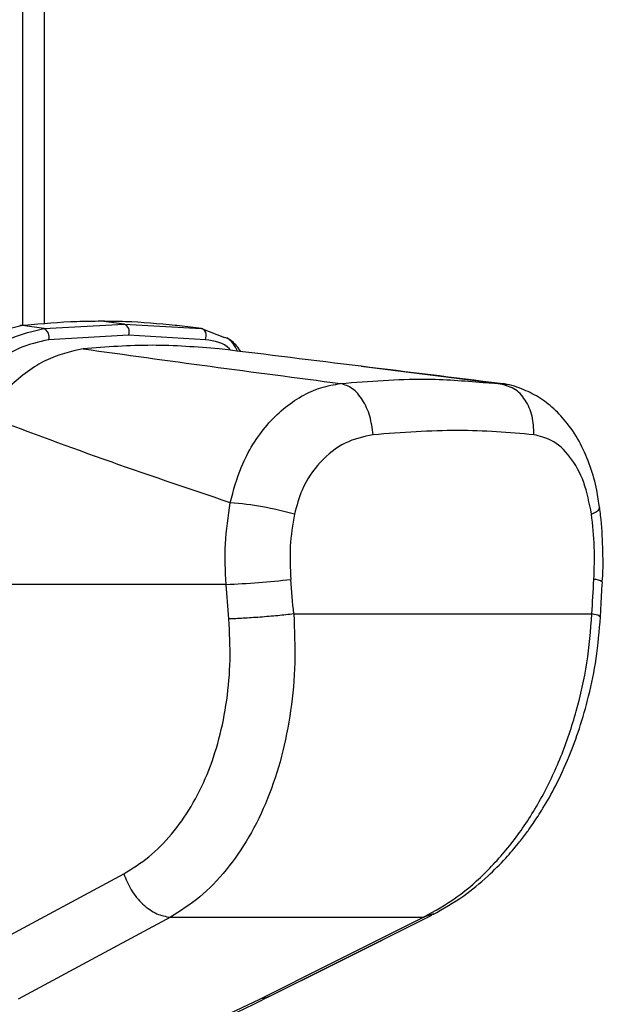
# Model space of a CAD drawing. Header units: millimetres. Extents: x 20 to 22981, y 40 to 19992.
# Tile 39 of 153: x 6921 to 7012, y 5800 to 5952. Entities that reach past the tile are written whole.
import ezdxf

# ---------------------------------------------------------------- set-up
doc = ezdxf.new("R2010")
doc.units = ezdxf.units.MM
doc.header["$LTSCALE"] = 2
doc.layers.add('COMPONENT_GEOMETRY', color=7, linetype='Continuous')
doc.styles.add('SLDTEXTSTYLE0', font='TXT', dxfattribs={"width": 0.75})
doc.dimstyles.new('SLDDIMSTYLE1', dxfattribs={"dimtxt": 100, "dimasz": 6.604, "dimexe": 0, "dimexo": 0.0625, "dimgap": 25, "dimtad": 0, "dimtih": 1, "dimtoh": 1, "dimdec": 1, "dimrnd": 1e-09, "dimzin": 12, "dimdsep": 46, "dimtxsty": 'SLDTEXTSTYLE0', "dimsah": 1, "dimcen": 0.09, "dimadec": 0, "dimazin": 3, "dimtfac": 1, "dimtdec": 1, "dimtofl": 0, "dimtmove": 0, "dimatfit": 3, "dimfxl": 1, "dimfrac": 2, "dimtolj": 1, "dimtzin": 12, "dimarcsym": 0})

# ---------------------------------------------------------------- blocks, each defined once
blk = doc.blocks.new('_D_4')
at = {"layer": 'COMPONENT_GEOMETRY', "color": 7}
for p, q in [((6756.77, 7959.49), (789.12, 7959.49)), ((795.47, 7959.49), (795.47, 5203.33)), ((595.4, 5183.02), (564.93, 5183.02)), ((564.93, 5183.02), (564.93, 5024.27)), ((995.54, 5183.02), (1026.01, 5183.02)), ((1026.01, 5183.02), (1026.01, 5024.27)), ((564.93, 5024.27), (595.4, 5024.27)), ((1026.01, 5024.27), (995.54, 5024.27)), ((795.47, 2118.49), (795.47, 4874.65)), ((6930.95, 2118.49), (789.12, 2118.49))]:
    blk.add_line(p, q, dxfattribs=at)
for points in [[(795.47, 7959.49), (794.45, 7952.89), (796.48, 7952.89)], [(795.47, 2118.49), (796.48, 2125.1), (794.45, 2125.1)]]:
    blk.add_solid(points, dxfattribs=at)
at = {"layer": 'COMPONENT_GEOMETRY', "color": 7, "char_height": 100, "attachment_point": 1, "style": 'SLDTEXTSTYLE0'}
for s, insert in [('9\'6.98"', (595.4, 5153.18)), ('2920.5mm', (467.27, 5003.56))]:
    blk.add_mtext(s, dxfattribs=dict(at, insert=insert))

msp = doc.modelspace()

# ---------------------------------------------------------------- linework, layer by layer
at = {"color": 8, "linetype": 'Continuous', "lineweight": 25}
for p, q in [((6921.84, 5905.15), (6921.84, 6410.02)), ((6996.66, 5895.91), (6995.79, 5896.14)), ((6985.35, 5813.93), (6983.92, 5813.45)), ((6985.47, 5813.97), (6985.21, 5813.88)), ((6960.1, 5801.24), (6959.9, 5801.13))]:
    msp.add_line(p, q, dxfattribs=at)
at = {"color": 7, "linetype": 'Continuous', "lineweight": 25}
for p, q in [((6925.18, 6410.02), (6925.18, 5905.35)), ((6925.08, 5904.64), (6937.54, 5905.34)), ((6937.54, 5905.34), (6934.01, 5905.77)), ((6937.54, 5905.34), (6949.52, 5904.64)), ((6921.48, 5905.11), (6921.38, 5905.1)), ((6921.67, 5905.14), (6921.46, 5905.12)), ((6921.9, 5905.12), (6921.81, 5905.11)), ((6925.08, 5904.64), (6921.81, 5905.11)), ((6922.11, 5905.14), (6921.9, 5905.12)), ((6945.65, 5905.12), (6945.46, 5905.14)), ((6945.73, 5905.11), (6945.65, 5905.12)), ((6949.52, 5904.64), (6945.73, 5905.11)), ((6949.52, 5904.64), (6953.12, 5903.28)), ((6938.23, 5903.62), (6925.84, 5902.92)), ((6950.14, 5902.92), (6938.23, 5903.62)), ((6974.26, 5898.8), (6993.57, 5896.41)), ((6996.84, 5895.88), (6992.95, 5896.44)), ((6993.16, 5896.29), (6995.79, 5896.14)), ((6996.8, 5895.76), (6995.79, 5896.14)), ((6953.34, 5865.02), (6898.09, 5865.02)), ((6963.83, 5860.44), (7010.03, 5860.44)), ((6913.88, 5807.52), (6937.48, 5820.19)), ((6959.91, 5801.14), (6985.24, 5813.8)), ((6944.71, 5813.45), (6983.92, 5813.45)), ((6948.95, 5796.26), (6958.58, 5800.79))]:
    msp.add_line(p, q, dxfattribs=at)
at = {"color": 7, "linetype": 'Continuous', "lineweight": 25, "flags": 128}
for points in [[(6921.81, 5905.11), (6921.51, 5905.12), (6921.36, 5905.11)], [(6922.11, 5905.14), (6921.81, 5905.15), (6921.67, 5905.14)], [(6950.14, 5902.92), (6950.23, 5903.19), (6950.26, 5903.48), (6950.24, 5903.77), (6950.18, 5904.03), (6950.07, 5904.27), (6949.91, 5904.45), (6949.73, 5904.58), (6949.52, 5904.64)], [(7011.23, 5876.91), (7011.18, 5877.05), (7011.17, 5877.06)], [(6959.91, 5801.14), (6969.87, 5806.11), (6985.24, 5813.8)], [(6944.71, 5813.45), (6934.47, 5807.95), (6921.13, 5800.79)], [(6958.58, 5800.79), (6969.58, 5806.28), (6983.92, 5813.45)]]:
    msp.add_lwpolyline(points, dxfattribs=at)
at = {"color": 8, "linetype": 'Continuous', "lineweight": 25, "flags": 128}
for points in [[(6921.9, 5905.12), (6921.6, 5905.13), (6921.48, 5905.12)], [(7009.96, 5875.91), (7010.6, 5876.22), (7011.02, 5876.51), (7011.22, 5876.79), (7011.23, 5876.91)], [(6959.91, 5801.14), (6959.5, 5800.96), (6958.58, 5800.79)]]:
    msp.add_lwpolyline(points, dxfattribs=at)
at = {"color": 7, "linetype": 'Continuous', "lineweight": 25}
for centre, radius, start, end in [((6937.08, 5904.16), 1.27, 335.1179, 68.8427), ((6924.58, 5903.39), 1.35, 339.6289, 68.0377), ((6949.43, 5822.94), 54.92, 74.6901, 85.239), ((6948.68, 5991.43), 126.49, 272.1108, 276.6674)]:
    msp.add_arc(centre, radius, start, end, dxfattribs=at)
at = {"color": 8, "linetype": 'Continuous', "lineweight": 25}
msp.add_arc((7010.44, 5863.93), 1.86, 50.0693, 93.3373, dxfattribs=at)
at = {"color": 7, "linetype": 'Continuous', "lineweight": 25}
for centre, major_axis, ratio, start_param, end_param in [((6873.04, 5538.91), (-116.8, 1617.42), 0.071472, 4.907349, 4.910728), ((6873.04, 5538.91), (116.8, 1617.42), 0.071472, 4.917671, 4.921051), ((6867.41, 5538.14), (-111.06, 1617.42), 0.068026, 4.907839, 4.911218)]:
    msp.add_ellipse(centre, major_axis=major_axis, ratio=ratio, start_param=start_param, end_param=end_param, dxfattribs=at)
for points, knots in [([(6934.01, 5905.77), (6932.75, 5905.76), (6928.84, 5905.73), (6924.83, 5905.38), (6922.11, 5905.14)], [0, 0, 0, 0, 0.32125, 1, 1, 1, 1]), ([(6945.46, 5905.14), (6942.91, 5905.38), (6939.14, 5905.73), (6935.26, 5905.76), (6934.01, 5905.77)], [0, 0, 0, 0, 0.67875, 1, 1, 1, 1]), ([(6921.81, 5905.11), (6920.11, 5904.73), (6916.73, 5903.97), (6911.98, 5900.81), (6909.3, 5898.22), (6908.19, 5897.14)], [0, 0, 0, 0, 0.373601, 0.740943, 1, 1, 1, 1]), ([(6911.2, 5896.28), (6912.47, 5897.54), (6915.27, 5900.33), (6920.12, 5903.53), (6923.43, 5904.27), (6925.08, 5904.64)], [0, 0, 0, 0, 0.291567, 0.64553, 1, 1, 1, 1]), ([(6925.84, 5902.92), (6924.28, 5902.57), (6921.15, 5901.85), (6916.51, 5898.78), (6913.83, 5896.14), (6912.61, 5894.94)], [0, 0, 0, 0, 0.352553, 0.706371, 1, 1, 1, 1]), ([(6955.62, 5901.09), (6955.43, 5901.39), (6954.87, 5902.26), (6954.01, 5902.83), (6953.44, 5903.22)], [0, 0, 0, 0, 0.336269, 1, 1, 1, 1]), ([(6931.2, 5901.51), (6929.27, 5901.07), (6925.43, 5900.19), (6920.09, 5896.24), (6917.12, 5892.76), (6915.81, 5891.23)], [0, 0, 0, 0, 0.358898, 0.717892, 1, 1, 1, 1]), ([(6952.27, 5901.51), (6948.82, 5901.78), (6941.91, 5902.32), (6934.77, 5901.78), (6931.2, 5901.51)], [0, 0, 0, 0, 0.4985519, 1, 1, 1, 1]), ([(6931.2, 5901.51), (6937.72, 5900.6), (6950.77, 5898.79), (6964.32, 5897.02), (6971.09, 5896.14)], [0, 0, 0, 0, 0.499857, 1, 1, 1, 1]), ([(6995.79, 5896.14), (6988.65, 5897.02), (6974.37, 5898.79), (6959.63, 5900.6), (6952.27, 5901.51)], [0, 0, 0, 0, 0.49988, 1, 1, 1, 1]), ([(6953.99, 5877.67), (6954.49, 5879.57), (6955.33, 5882.77), (6957.44, 5886.73), (6959.63, 5889.77), (6962.19, 5892.29), (6965.01, 5894.25), (6968.01, 5895.61), (6970.07, 5895.96), (6971.09, 5896.14)], [0, 0, 0, 0, 0.196461, 0.330152, 0.463846, 0.597934, 0.732025, 0.866012, 1, 1, 1, 1]), ([(7011.18, 5876.91), (7011.06, 5877.81), (7010.78, 5880.01), (7009.82, 5883.35), (7008.34, 5886.84), (7006.42, 5889.85), (7004.2, 5892.26), (7001.8, 5894.1), (6999.08, 5895.39), (6997.04, 5896.07), (6995.9, 5896.1), (6995.8, 5896.11)], [0, 0, 0, 0, 0.09496, 0.230794, 0.371617, 0.513299, 0.635458, 0.752039, 0.865802, 0.988226, 1, 1, 1, 1]), ([(6953.99, 5877.67), (6947.33, 5879.91), (6934.01, 5884.4), (6921.88, 5888.95), (6915.81, 5891.23)], [0, 0, 0, 0, 0.499424, 1, 1, 1, 1]), ([(7001.04, 5888.2), (6997.2, 5888.53), (6989.56, 5889.18), (6980.58, 5888.52), (6976.11, 5888.2)], [0, 0, 0, 0, 0.5022985, 1, 1, 1, 1]), ([(6976.11, 5888.2), (6974.64, 5887.88), (6971.71, 5887.26), (6967.82, 5884.15), (6965.1, 5880.2), (6964.28, 5877.18), (6963.93, 5875.91)], [0, 0, 0, 0, 0.273074, 0.54299, 0.807448, 1, 1, 1, 1]), ([(7009.96, 5875.91), (7009.62, 5877.61), (7008.95, 5881.03), (7006.71, 5884.99), (7004, 5887.49), (7001.95, 5887.98), (7001.04, 5888.2)], [0, 0, 0, 0, 0.257817, 0.519525, 0.787005, 1, 1, 1, 1]), ([(6953.34, 5865.02), (6953.24, 5867.12), (6953.04, 5871.37), (6953.67, 5875.55), (6953.99, 5877.67)], [0, 0, 0, 0, 0.493479, 1, 1, 1, 1]), ([(7011.62, 5865.36), (7011.63, 5865.51), (7011.79, 5867.29), (7011.73, 5870.76), (7011.55, 5874.48), (7011.26, 5876.5), (7011.2, 5876.91)], [0, 0, 0, 0, 0.039266, 0.464571, 0.891976, 1, 1, 1, 1]), ([(6963.93, 5875.91), (6963.66, 5874.26), (6963.11, 5870.92), (6963.28, 5867.52), (6963.36, 5865.79)], [0, 0, 0, 0, 0.492721, 1, 1, 1, 1]), ([(7010.33, 5865.79), (7010.39, 5867.47), (7010.5, 5870.87), (7010.14, 5874.21), (7009.96, 5875.91)], [0, 0, 0, 0, 0.4926922, 1, 1, 1, 1]), ([(7011.35, 5860), (7011.37, 5860.45), (7011.47, 5862.23), (7011.56, 5864.02), (7011.64, 5865.36)], [0, 0, 0, 0, 0.250064, 1, 1, 1, 1]), ([(6937.48, 5820.19), (6938.8, 5821.01), (6941.46, 5822.65), (6944.96, 5826.23), (6948.02, 5830.52), (6950.5, 5835.49), (6952.35, 5841.04), (6953.54, 5847.02), (6954.1, 5853.29), (6953.88, 5857.54), (6953.78, 5859.67)], [0, 0, 0, 0, 0.124405, 0.249474, 0.373855, 0.498989, 0.623387, 0.749223, 0.874701, 1, 1, 1, 1]), ([(6963.83, 5860.44), (6963.93, 5857.91), (6964.15, 5852.86), (6963.46, 5845.43), (6962.06, 5838.33), (6959.88, 5831.71), (6956.98, 5825.78), (6953.43, 5820.67), (6949.35, 5816.4), (6946.26, 5814.44), (6944.71, 5813.45)], [0, 0, 0, 0, 0.125078, 0.249956, 0.375349, 0.500002, 0.625552, 0.749896, 0.87499, 1, 1, 1, 1]), ([(6983.92, 5813.45), (6985.67, 5814.43), (6989.16, 5816.38), (6993.99, 5820.64), (6998.38, 5825.73), (7002.2, 5831.66), (7005.34, 5838.26), (7007.73, 5845.37), (7009.41, 5852.82), (7009.82, 5857.9), (7010.03, 5860.44)], [0, 0, 0, 0, 0.1242539, 0.2487548, 0.3736733, 0.4983115, 0.6239519, 0.7486485, 0.8743533, 1, 1, 1, 1]), ([(6985.37, 5813.87), (6986.99, 5814.78), (6989.94, 5816.45), (6993.68, 5819.55), (6996.47, 5822.34), (6998.43, 5824.64), (6999.83, 5826.44), (7001.11, 5828.24), (7002.65, 5830.62), (7004.58, 5834.05), (7006.48, 5838.18), (7008.2, 5842.85), (7009.64, 5847.9), (7010.82, 5853.7), (7011.17, 5857.84), (7011.35, 5860)], [0, 0, 0, 0, 0.114064, 0.208423, 0.284034, 0.340127, 0.376878, 0.409397, 0.460532, 0.530919, 0.620287, 0.69909, 0.788622, 0.889186, 1, 1, 1, 1]), ([(6937.48, 5820.19), (6937.83, 5819.34), (6938.54, 5817.59), (6940.4, 5815.39), (6942.57, 5813.84), (6944.01, 5813.58), (6944.71, 5813.45)], [0, 0, 0, 0, 0.241934, 0.5, 0.758066, 1, 1, 1, 1]), ([(6949.94, 5796.45), (6951.1, 5796.97), (6954.1, 5798.3), (6957.38, 5799.87), (6959.45, 5800.91), (6959.9, 5801.14)], [0, 0, 0, 0, 0.3314683, 0.8567692, 1, 1, 1, 1])]:
    msp.add_open_spline(points, degree=3, knots=knots, dxfattribs=at)
at = {"color": 8, "linetype": 'Continuous', "lineweight": 25}
for points, knots in [([(6954.01, 5901.29), (6953.96, 5901.36), (6953.11, 5902.47), (6951.58, 5902.7), (6950.14, 5902.92)], [0, 0, 0, 0, 0.06224, 1, 1, 1, 1]), ([(6955.1, 5901.16), (6954.68, 5901.98), (6954.19, 5902.91), (6953.25, 5903.24), (6953.13, 5903.28)], [0, 0, 0, 0, 0.874619, 1, 1, 1, 1]), ([(6971.09, 5896.14), (6975.52, 5896.49), (6983.42, 5897.13), (6990.19, 5896.55), (6993.16, 5896.29)], [0, 0, 0, 0, 0.560726, 1, 1, 1, 1]), ([(7001.04, 5888.2), (7001, 5889.18), (7000.94, 5891.14), (6999.77, 5893.65), (6998.32, 5895.3), (6997.19, 5895.64), (6996.8, 5895.76)], [0, 0, 0, 0, 0.28327, 0.566541, 0.849811, 1, 1, 1, 1]), ([(7011.25, 5860.01), (7011.25, 5860.06), (7011.25, 5860.19), (7010.48, 5860.35), (7010.03, 5860.44)], [0, 0, 0, 0, 0.415348, 1, 1, 1, 1])]:
    msp.add_open_spline(points, degree=3, knots=knots, dxfattribs=at)
at = {"color": 7, "linetype": 'Continuous', "lineweight": 25}
for points in [[(6976.11, 5888.2), (6975.99, 5889.18), (6975.74, 5891.14), (6974.55, 5893.67), (6972.96, 5895.54), (6971.71, 5895.94), (6971.09, 5896.14)], [(6963.83, 5860.44), (6963.02, 5860.35), (6961.4, 5860.17), (6958.61, 5859.93), (6955.91, 5859.75), (6954.49, 5859.69), (6953.78, 5859.67)]]:
    msp.add_open_spline(points, degree=3, dxfattribs=at)

# ---------------------------------------------------------------- dimensions: what is measured, and where the dimension line sits
at = {"layer": 'COMPONENT_GEOMETRY', "color": 7}
dim = msp.add_linear_dim(base=(795.47, 7959.49), p1=(6933.49, 2118.49), p2=(6759.31, 7959.49), angle=90, dimstyle='SLDDIMSTYLE1', dxfattribs=at)
dim.commit()
dim.dimension.update_dxf_attribs({"geometry": '_D_4', "text_midpoint": (795.47, 5038.99), "dimtype": 160})

doc.saveas('drawing.dxf')
